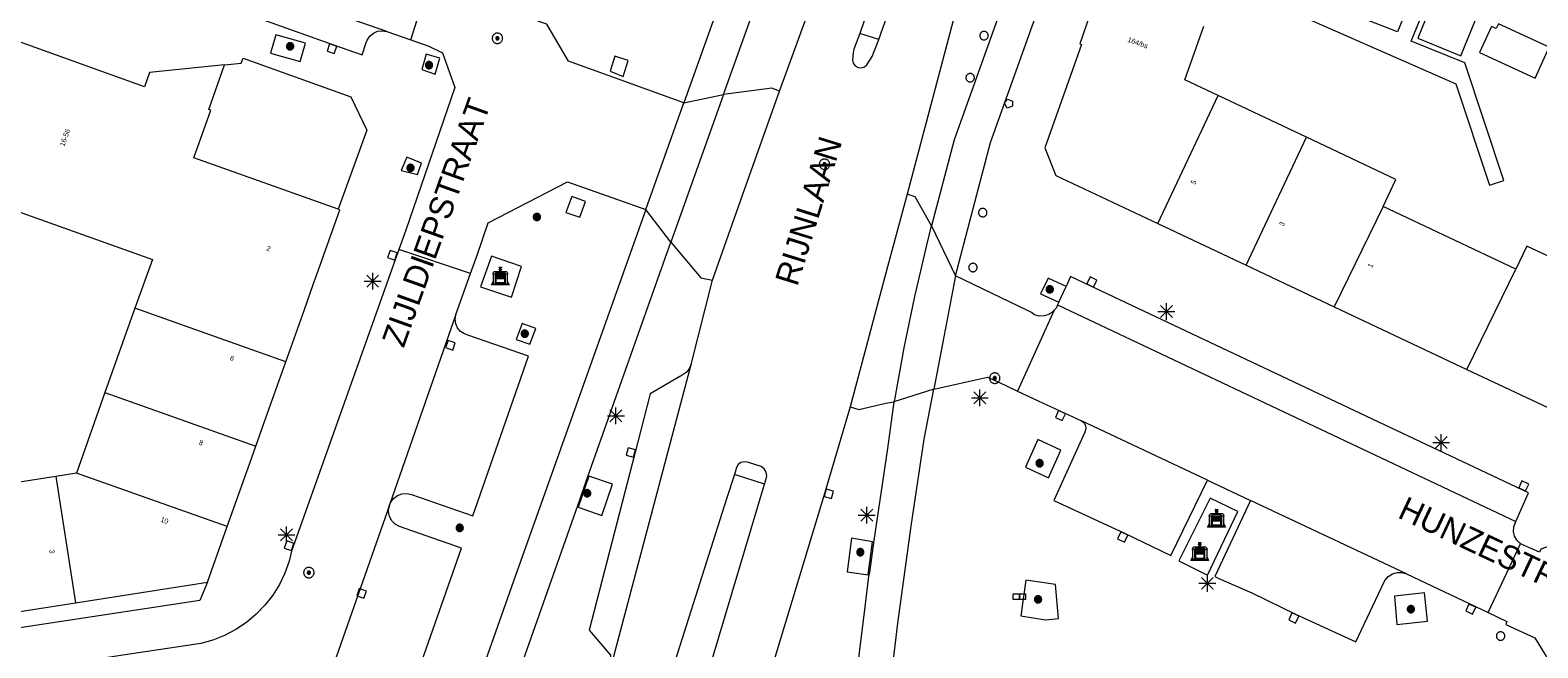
# Model space of a CAD drawing. Header units: metres. Extents: x 135779 to 137489, y 452643 to 455118.
# Tile 120 of 256: x 136175 to 136264, y 453581 to 453617. Entities that reach past the tile are written whole.
import ezdxf
from ezdxf.enums import TextEntityAlignment as Align

# ---------------------------------------------------------------- set-up
doc = ezdxf.new("R2010")
doc.units = ezdxf.units.M
for name, color, linetype, lineweight in [('KTop_BAK_Afval apart plaats', 96, 'Continuous', 13), ('KTop_KST_KAST', 40, 'Continuous', 13), ('KTop_NAR_Huisnummer (t)', 7, 'Continuous', 13), ('KTop_NAR_Huisnummer tijdelijk (t)', 7, 'Continuous', 13), ('KTop_OBW_Overig Plus', 1, 'Continuous', 13), ('KTop_ORL_Weg_Straatnaam (t)', 7, 'Continuous', 13), ('KTop_OWG_Verkeerseiland', 2, 'Continuous', 13), ('KTop_PAL_Afsluitpaal', 222, 'Continuous', 13), ('KTop_PAL_Lichtmast', 40, 'Continuous', 13), ('KTop_PND_Grondvlaksituatie van BAG-pand [tachy]', 1, 'Continuous', 13), ('KTop_PND_Pandscheiding', 40, 'Continuous', 13), ('KTop_PUT_Brandkraan of -put', 1, 'Continuous', 13), ('KTop_PUT_Inspectie- of rioolput', 15, 'Continuous', 13), ('KTop_PUT_Kolk', 15, 'Continuous', 13), ('KTop_VGO_Boom', 92, 'Continuous', 13), ('KTop_WGD_Fietspad', 40, 'Continuous', 13), ('KTop_WGD_Parkeervlak', 251, 'Continuous', 13), ('KTop_WGD_Rijbaan_Lokale weg', 251, 'Continuous', 13), ('KTop_WGD_Rijbaan_Lokale weg_verkeersdrempel', 40, 'Continuous', 13), ('KTop_WGD_Voetpad', 251, 'Continuous', 13), ('KTop_WGD_Voetpad_achterpad', 251, 'Continuous', 13)]:
    doc.layers.add(name, color=color, linetype=linetype, lineweight=lineweight)
doc.styles.add('Style-ROVU', font='ROVU.shx')
doc.styles.add('Style-ROVUCURSIEF', font='ROVUCURSIEF.shx')

# ---------------------------------------------------------------- blocks, each defined once
blk = doc.blocks.new('BAK_Afval_apart_plaats')
at = {"layer": 'KTop_BAK_Afval apart plaats'}
for p, q in [((-0.43, 0.141), (-0.425, 0.168)), ((-0.43, 0.118), (-0.43, 0.141)), ((-0.29, 0.118), (-0.43, 0.118)), ((-0.43, 0.118), (-0.43, -0.457)), ((-0.29, 0.118), (-0.43, 0.118)), ((-0.425, 0.168), (-0.416, 0.193)), ((-0.416, 0.193), (-0.403, 0.215)), ((-0.403, 0.215), (-0.384, 0.24)), ((-0.384, 0.24), (-0.364, 0.258)), ((-0.364, 0.258), (-0.342, 0.272)), ((-0.342, 0.272), (0, 0.272)), ((-0.282, 0.167), (-0.29, 0.146)), ((-0.282, 0.167), (-0.29, 0.146)), ((-0.29, 0.146), (-0.29, 0.118)), ((-0.29, 0.146), (-0.29, 0.118)), ((-0.29, -0.429), (-0.29, 0.118)), ((-0.29, 0.118), (-0.29, -0.429)), ((-0.273, 0.186), (-0.282, 0.167)), ((-0.273, 0.186), (-0.282, 0.167)), ((-0.248, 0.217), (-0.273, 0.186)), ((-0.248, 0.217), (-0.273, 0.186)), ((0.248, 0.217), (-0.248, 0.217)), ((0.248, 0.217), (-0.248, 0.217)), ((-0.242, 0.081), (-0.242, 0.153)), ((-0.242, 0.153), (0.242, 0.153)), ((0.242, 0.081), (-0.242, 0.081)), ((-0.242, 0.034), (-0.242, 0.081)), ((-0.242, 0.081), (0.242, 0.081)), ((-0.242, -0.059), (-0.242, 0.034)), ((-0.242, 0.034), (0.242, 0.034)), ((0.242, 0.034), (-0.242, 0.034)), ((-0.073, 0.513), (-0.072, 0.515)), ((-0.073, 0.513), (-0.073, 0.49)), ((-0.072, 0.511), (-0.073, 0.513)), ((-0.072, 0.511), (-0.073, 0.513)), ((-0.073, 0.49), (-0.072, 0.488)), ((-0.073, 0.399), (-0.073, 0.376)), ((-0.072, 0.397), (-0.073, 0.399)), ((-0.073, 0.376), (-0.072, 0.374)), ((-0.072, 0.515), (-0.071, 0.516)), ((-0.07, 0.51), (-0.072, 0.511)), ((-0.07, 0.51), (-0.072, 0.511)), ((-0.072, 0.488), (-0.07, 0.486)), ((-0.07, 0.396), (-0.072, 0.397)), ((-0.072, 0.374), (-0.07, 0.373)), ((-0.071, 0.516), (-0.07, 0.517)), ((-0.07, 0.517), (-0.067, 0.519)), ((-0.069, 0.509), (-0.07, 0.51)), ((-0.069, 0.509), (-0.07, 0.51)), ((-0.07, 0.486), (-0.069, 0.485)), ((-0.069, 0.395), (-0.07, 0.396)), ((-0.07, 0.373), (-0.069, 0.371)), ((-0.066, 0.507), (-0.069, 0.509)), ((-0.066, 0.507), (-0.069, 0.509)), ((-0.069, 0.485), (-0.066, 0.484)), ((-0.066, 0.394), (-0.069, 0.395)), ((-0.069, 0.371), (-0.066, 0.37)), ((-0.067, 0.519), (-0.065, 0.52)), ((-0.063, 0.506), (-0.066, 0.507)), ((-0.063, 0.506), (-0.066, 0.507)), ((-0.066, 0.484), (-0.063, 0.483)), ((-0.063, 0.392), (-0.066, 0.394)), ((-0.066, 0.37), (-0.063, 0.369)), ((-0.065, 0.52), (-0.061, 0.521)), ((-0.059, 0.505), (-0.063, 0.506)), ((-0.059, 0.505), (-0.063, 0.506)), ((-0.063, 0.483), (-0.059, 0.482)), ((-0.059, 0.391), (-0.063, 0.392)), ((-0.063, 0.369), (-0.059, 0.368)), ((-0.061, 0.521), (-0.055, 0.523)), ((-0.054, 0.504), (-0.059, 0.505)), ((-0.054, 0.504), (-0.059, 0.505)), ((-0.059, 0.482), (-0.054, 0.481)), ((-0.054, 0.39), (-0.059, 0.391)), ((-0.059, 0.368), (-0.054, 0.367)), ((-0.055, 0.523), (-0.049, 0.524)), ((-0.048, 0.503), (-0.054, 0.504)), ((-0.048, 0.503), (-0.054, 0.504)), ((-0.054, 0.481), (-0.048, 0.48)), ((-0.048, 0.389), (-0.054, 0.39)), ((-0.054, 0.367), (-0.048, 0.366)), ((-0.049, 0.524), (-0.043, 0.525)), ((-0.043, 0.502), (-0.048, 0.503)), ((-0.043, 0.502), (-0.048, 0.503)), ((-0.048, 0.48), (-0.043, 0.479)), ((-0.043, 0.388), (-0.048, 0.389)), ((-0.048, 0.366), (-0.043, 0.365)), ((-0.043, 0.525), (-0.035, 0.526)), ((-0.036, 0.501), (-0.043, 0.502)), ((-0.036, 0.501), (-0.043, 0.502)), ((-0.043, 0.479), (-0.036, 0.478)), ((-0.036, 0.388), (-0.043, 0.388)), ((-0.043, 0.365), (-0.036, 0.364)), ((-0.03, 0.501), (-0.036, 0.501)), ((-0.03, 0.501), (-0.036, 0.501)), ((-0.036, 0.478), (-0.03, 0.478)), ((-0.03, 0.387), (-0.036, 0.388)), ((-0.036, 0.364), (-0.03, 0.364)), ((-0.035, 0.526), (-0.029, 0.527)), ((-0.021, 0.5), (-0.03, 0.501)), ((-0.021, 0.5), (-0.03, 0.501)), ((-0.03, 0.478), (-0.028, 0.478)), ((-0.021, 0.387), (-0.03, 0.387)), ((-0.03, 0.364), (-0.028, 0.364)), ((-0.029, 0.527), (-0.023, 0.527)), ((-0.028, 0.478), (-0.021, 0.477)), ((-0.028, 0.468), (-0.028, 0.478)), ((-0.028, 0.478), (-0.021, 0.477)), ((-0.028, 0.4), (-0.028, 0.468)), ((-0.028, 0.468), (-0.021, 0.468)), ((-0.021, 0.468), (-0.028, 0.468)), ((-0.021, 0.4), (-0.028, 0.4)), ((-0.028, 0.364), (-0.021, 0.363)), ((-0.028, 0.355), (-0.028, 0.364)), ((-0.028, 0.364), (-0.021, 0.363)), ((-0.028, 0.272), (-0.028, 0.355)), ((-0.028, 0.355), (-0.021, 0.354)), ((-0.021, 0.354), (-0.028, 0.355)), ((0.028, 0.272), (-0.028, 0.272)), ((-0.023, 0.527), (-0.013, 0.528)), ((-0.014, 0.5), (-0.021, 0.5)), ((-0.014, 0.5), (-0.021, 0.5)), ((-0.021, 0.477), (-0.014, 0.477)), ((-0.021, 0.477), (-0.014, 0.477)), ((-0.021, 0.468), (-0.014, 0.468)), ((-0.014, 0.468), (-0.021, 0.468)), ((-0.014, 0.399), (-0.021, 0.4)), ((-0.014, 0.386), (-0.021, 0.387)), ((-0.021, 0.363), (-0.014, 0.363)), ((-0.021, 0.363), (-0.014, 0.363)), ((-0.021, 0.354), (-0.014, 0.354)), ((-0.014, 0.354), (-0.021, 0.354)), ((0, 0.5), (-0.014, 0.5)), ((0, 0.5), (-0.014, 0.5)), ((-0.014, 0.477), (0, 0.477)), ((-0.014, 0.477), (0, 0.477)), ((-0.014, 0.468), (0, 0.468)), ((0, 0.468), (-0.014, 0.468)), ((0, 0.399), (-0.014, 0.399)), ((0, 0.386), (-0.014, 0.386)), ((-0.014, 0.363), (0, 0.363)), ((-0.014, 0.363), (0, 0.363)), ((-0.014, 0.354), (0, 0.354)), ((0, 0.354), (-0.014, 0.354)), ((-0.013, 0.528), (-0.005, 0.528)), ((-0.005, 0.528), (0, 0.528)), ((0, 0.528), (0.005, 0.528)), ((0, 0.5), (0, 0.477)), ((0, 0.477), (0, 0.5)), ((0, 0.477), (0, 0.5)), ((0, 0.5), (0.014, 0.5)), ((0.014, 0.5), (0, 0.5)), ((0.014, 0.477), (0, 0.477)), ((0, 0.477), (0.014, 0.477)), ((0.014, 0.468), (0, 0.468)), ((0, 0.468), (0, 0.399)), ((0, 0.468), (0, 0.399)), ((0.014, 0.468), (0, 0.468)), ((0, 0.399), (0.014, 0.399)), ((0, 0.363), (0, 0.386)), ((0, 0.363), (0, 0.386)), ((0, 0.386), (0.014, 0.386)), ((0.014, 0.363), (0, 0.363)), ((0, 0.363), (0.014, 0.363)), ((0, 0.354), (0.014, 0.354)), ((0, 0.272), (0, 0.354)), ((0, 0.354), (0, 0.272)), ((0.014, 0.354), (0, 0.354)), ((0, 0.272), (0.342, 0.272)), ((0.028, 0.272), (0, 0.272)), ((0, 0.272), (0.028, 0.272)), ((0.005, 0.528), (0.013, 0.528)), ((0.013, 0.528), (0.023, 0.527)), ((0.014, 0.5), (0.021, 0.5)), ((0.021, 0.5), (0.014, 0.5)), ((0.021, 0.477), (0.014, 0.477)), ((0.014, 0.477), (0.021, 0.477)), ((0.021, 0.468), (0.014, 0.468)), ((0.021, 0.468), (0.014, 0.468)), ((0.014, 0.399), (0.021, 0.4)), ((0.014, 0.386), (0.021, 0.387)), ((0.021, 0.363), (0.014, 0.363)), ((0.014, 0.363), (0.021, 0.363)), ((0.014, 0.354), (0.021, 0.354)), ((0.021, 0.354), (0.014, 0.354)), ((0.021, 0.5), (0.03, 0.501)), ((0.03, 0.501), (0.021, 0.5)), ((0.028, 0.478), (0.021, 0.477)), ((0.021, 0.477), (0.028, 0.478)), ((0.021, 0.468), (0.028, 0.468)), ((0.028, 0.468), (0.021, 0.468)), ((0.028, 0.468), (0.021, 0.468)), ((0.021, 0.4), (0.028, 0.4)), ((0.021, 0.387), (0.03, 0.387)), ((0.028, 0.364), (0.021, 0.363)), ((0.021, 0.363), (0.028, 0.364)), ((0.021, 0.354), (0.028, 0.355)), ((0.028, 0.355), (0.021, 0.354)), ((0.023, 0.527), (0.029, 0.527)), ((0.03, 0.478), (0.028, 0.478)), ((0.028, 0.478), (0.028, 0.468)), ((0.028, 0.4), (0.028, 0.468)), ((0.03, 0.364), (0.028, 0.364)), ((0.028, 0.364), (0.028, 0.355)), ((0.028, 0.355), (0.028, 0.272)), ((0.029, 0.527), (0.035, 0.526)), ((0.03, 0.501), (0.036, 0.501)), ((0.036, 0.501), (0.03, 0.501)), ((0.036, 0.478), (0.03, 0.478)), ((0.03, 0.387), (0.036, 0.388)), ((0.036, 0.364), (0.03, 0.364)), ((0.035, 0.526), (0.043, 0.525)), ((0.036, 0.501), (0.043, 0.502)), ((0.043, 0.502), (0.036, 0.501)), ((0.043, 0.479), (0.036, 0.478)), ((0.036, 0.388), (0.043, 0.388)), ((0.043, 0.365), (0.036, 0.364)), ((0.043, 0.525), (0.049, 0.524)), ((0.043, 0.502), (0.048, 0.503)), ((0.048, 0.503), (0.043, 0.502)), ((0.048, 0.48), (0.043, 0.479)), ((0.043, 0.388), (0.048, 0.389)), ((0.048, 0.366), (0.043, 0.365)), ((0.048, 0.503), (0.054, 0.504)), ((0.054, 0.504), (0.048, 0.503)), ((0.054, 0.481), (0.048, 0.48)), ((0.048, 0.389), (0.054, 0.39)), ((0.054, 0.367), (0.048, 0.366)), ((0.049, 0.524), (0.055, 0.523)), ((0.054, 0.504), (0.059, 0.505)), ((0.059, 0.505), (0.054, 0.504)), ((0.059, 0.482), (0.054, 0.481)), ((0.054, 0.39), (0.059, 0.391)), ((0.059, 0.368), (0.054, 0.367)), ((0.055, 0.523), (0.061, 0.521)), ((0.059, 0.505), (0.063, 0.506)), ((0.063, 0.506), (0.059, 0.505)), ((0.063, 0.483), (0.059, 0.482)), ((0.059, 0.391), (0.063, 0.392)), ((0.063, 0.369), (0.059, 0.368)), ((0.061, 0.521), (0.065, 0.52)), ((0.063, 0.506), (0.066, 0.507)), ((0.066, 0.507), (0.063, 0.506)), ((0.066, 0.484), (0.063, 0.483)), ((0.063, 0.392), (0.066, 0.394)), ((0.066, 0.37), (0.063, 0.369)), ((0.065, 0.52), (0.067, 0.519)), ((0.066, 0.507), (0.069, 0.509)), ((0.069, 0.509), (0.066, 0.507)), ((0.069, 0.485), (0.066, 0.484)), ((0.066, 0.394), (0.069, 0.395)), ((0.069, 0.371), (0.066, 0.37)), ((0.067, 0.519), (0.07, 0.517)), ((0.069, 0.509), (0.07, 0.51)), ((0.07, 0.51), (0.069, 0.509)), ((0.07, 0.486), (0.069, 0.485)), ((0.069, 0.395), (0.07, 0.396)), ((0.07, 0.373), (0.069, 0.371)), ((0.07, 0.517), (0.071, 0.516)), ((0.07, 0.51), (0.072, 0.511)), ((0.072, 0.511), (0.07, 0.51)), ((0.072, 0.488), (0.07, 0.486)), ((0.07, 0.396), (0.072, 0.397)), ((0.072, 0.374), (0.07, 0.373)), ((0.071, 0.516), (0.072, 0.515)), ((0.072, 0.515), (0.073, 0.513)), ((0.072, 0.511), (0.073, 0.513)), ((0.073, 0.513), (0.072, 0.511)), ((0.073, 0.49), (0.072, 0.488)), ((0.072, 0.397), (0.073, 0.399)), ((0.073, 0.376), (0.072, 0.374)), ((0.073, 0.513), (0.073, 0.49)), ((0.073, 0.399), (0.073, 0.376)), ((0.242, 0.153), (0.242, 0.081)), ((0.242, 0.081), (0.242, 0.034)), ((0.242, 0.034), (0.242, -0.059)), ((0.273, 0.186), (0.248, 0.217)), ((0.273, 0.186), (0.248, 0.217)), ((0.282, 0.167), (0.273, 0.186)), ((0.282, 0.167), (0.273, 0.186)), ((0.29, 0.146), (0.282, 0.167)), ((0.29, 0.146), (0.282, 0.167)), ((0.29, 0.118), (0.29, 0.146)), ((0.29, 0.118), (0.29, 0.146)), ((0.43, 0.118), (0.29, 0.118)), ((0.29, 0.118), (0.29, -0.429)), ((0.43, 0.118), (0.29, 0.118)), ((0.29, -0.429), (0.29, 0.118)), ((0.342, 0.272), (0.364, 0.258)), ((0.364, 0.258), (0.384, 0.24)), ((0.384, 0.24), (0.403, 0.215)), ((0.403, 0.215), (0.416, 0.193)), ((0.416, 0.193), (0.425, 0.168)), ((0.425, 0.168), (0.43, 0.141)), ((0.43, 0.141), (0.43, 0.118)), ((0.43, -0.457), (0.43, 0.118)), ((-0.528, -0.528), (-0.43, -0.332)), ((0.528, -0.528), (-0.528, -0.528)), ((-0.43, -0.332), (-0.43, -0.457)), ((-0.43, -0.457), (0.43, -0.457)), ((-0.43, -0.457), (0.43, -0.457)), ((0.29, -0.429), (-0.29, -0.429)), ((-0.29, -0.429), (0.29, -0.429)), ((0.242, -0.059), (-0.242, -0.059)), ((-0.242, -0.059), (-0.242, -0.092)), ((0.242, -0.059), (-0.242, -0.059)), ((-0.242, -0.092), (0.242, -0.092)), ((-0.242, -0.11), (-0.242, -0.092)), ((-0.242, -0.092), (0.242, -0.092)), ((0.242, -0.11), (-0.242, -0.11)), ((0.242, -0.11), (-0.242, -0.11)), ((-0.242, -0.147), (0.242, -0.147)), ((-0.242, -0.41), (-0.242, -0.147)), ((0.242, -0.41), (-0.242, -0.41)), ((0.242, -0.11), (0.242, -0.059)), ((0.242, -0.092), (0.242, -0.11)), ((0.242, -0.092), (0.242, -0.11)), ((0.242, -0.147), (0.242, -0.41)), ((0.43, -0.457), (0.43, -0.332)), ((0.43, -0.332), (0.528, -0.528))]:
    blk.add_line(p, q, dxfattribs=at)
at = {"layer": 'KTop_BAK_Afval apart plaats', "flags": 128}
blk.add_lwpolyline([(0.029, 0.413), (0.035, 0.412), (0.043, 0.411), (0.049, 0.41), (0.055, 0.409), (0.061, 0.407), (0.065, 0.406), (0.067, 0.405), (0.07, 0.403), (0.071, 0.402), (0.072, 0.401), (0.073, 0.399), (0.072, 0.397), (0.07, 0.396), (0.069, 0.395), (0.066, 0.394), (0.063, 0.392), (0.059, 0.391), (0.054, 0.39), (0.048, 0.389), (0.043, 0.388), (0.036, 0.388), (0.03, 0.387), (0.021, 0.387), (0.014, 0.386), (0, 0.386), (-0.014, 0.386), (-0.021, 0.387), (-0.03, 0.387), (-0.036, 0.388), (-0.043, 0.388), (-0.048, 0.389), (-0.054, 0.39), (-0.059, 0.391), (-0.063, 0.392), (-0.066, 0.394), (-0.069, 0.395), (-0.07, 0.396), (-0.072, 0.397), (-0.073, 0.399), (-0.072, 0.401), (-0.071, 0.402), (-0.07, 0.403), (-0.067, 0.405), (-0.065, 0.406), (-0.061, 0.407), (-0.055, 0.409), (-0.049, 0.41), (-0.043, 0.411), (-0.035, 0.412), (-0.029, 0.413), (-0.028, 0.413), (-0.028, 0.4), (-0.021, 0.4), (-0.014, 0.399), (0, 0.399), (0.014, 0.399), (0.021, 0.4), (0.028, 0.4), (0.028, 0.413), (0.029, 0.413), (0.028, 0.413)], dxfattribs=at)
at = {"layer": 'KTop_BAK_Afval apart plaats'}
for p in [(0, 0), (-0.43, -0.457)]:
    blk.add_point(p, dxfattribs=at)
blk = doc.blocks.new('KST_KAST')
at = {"layer": 'KTop_KST_KAST', "flags": 128}
blk.add_lwpolyline([(-0.365, 0.169), (0.365, 0.169), (0.365, -0.169), (-0.365, -0.169), (-0.365, 0.169)], close=True, dxfattribs=at)
blk.add_lwpolyline([(0.045, 0.146), (-0.045, 0), (0.045, 0), (-0.045, -0.146)], dxfattribs=at)
blk = doc.blocks.new('PAL_Lichtmast')
at = {"layer": 'KTop_PAL_Lichtmast'}
for p, q in [((-0.354, -0.354), (0.354, 0.354)), ((0.354, -0.354), (-0.354, 0.354)), ((0, -0.5), (0, 0.5)), ((-0.5, 0), (0.5, 0))]:
    blk.add_line(p, q, dxfattribs=at)
blk = doc.blocks.new('PAL_Afsluitpaal')
at = {"layer": 'KTop_PAL_Afsluitpaal', "flags": 128}
blk.add_lwpolyline([(0.25, 0), (0.249, 0.026), (0.245, 0.052), (0.238, 0.077), (0.228, 0.102), (0.217, 0.125), (0.202, 0.147), (0.186, 0.167), (0.167, 0.186), (0.147, 0.202), (0.125, 0.217), (0.102, 0.228), (0.077, 0.238), (0.052, 0.245), (0.026, 0.249), (0, 0.25), (-0.026, 0.249), (-0.052, 0.245), (-0.077, 0.238), (-0.102, 0.228), (-0.125, 0.217), (-0.147, 0.202), (-0.167, 0.186), (-0.186, 0.167), (-0.202, 0.147), (-0.217, 0.125), (-0.228, 0.102), (-0.238, 0.077), (-0.245, 0.052), (-0.249, 0.026), (-0.25, 0), (-0.249, -0.026), (-0.245, -0.052), (-0.238, -0.077), (-0.228, -0.102), (-0.217, -0.125), (-0.202, -0.147), (-0.186, -0.167), (-0.167, -0.186), (-0.147, -0.202), (-0.125, -0.217), (-0.102, -0.228), (-0.077, -0.238), (-0.052, -0.245), (-0.026, -0.249), (0, -0.25), (0.026, -0.249), (0.052, -0.245), (0.077, -0.238), (0.102, -0.228), (0.125, -0.217), (0.147, -0.202), (0.167, -0.186), (0.186, -0.167), (0.202, -0.147), (0.217, -0.125), (0.228, -0.102), (0.238, -0.077), (0.245, -0.052), (0.249, -0.026), (0.25, 0)], dxfattribs=at)
blk = doc.blocks.new('PUT_Brandkraan_of_-put')
at = {"layer": 'KTop_PUT_Brandkraan of -put'}
for p, q in [((-0.25, 0.034), (0, 0.25)), ((-0.158, -0.25), (-0.25, 0.034)), ((0, 0.25), (0.25, 0.033)), ((0.25, 0.033), (0.158, -0.25)), ((0.158, -0.25), (-0.158, -0.25))]:
    blk.add_line(p, q, dxfattribs=at)
blk = doc.blocks.new('PUT_Inspectie-_of_rioolput')
at = {"layer": 'KTop_PUT_Inspectie- of rioolput', "flags": 128}
for points in [[(0.31, 0), (0.308, 0.032), (0.303, 0.064), (0.294, 0.095), (0.283, 0.126), (0.268, 0.155), (0.25, 0.182), (0.23, 0.207), (0.207, 0.23), (0.182, 0.25), (0.154, 0.268), (0.126, 0.283), (0.095, 0.294), (0.064, 0.303), (0.032, 0.308), (0, 0.309), (-0.032, 0.308), (-0.064, 0.303), (-0.096, 0.294), (-0.126, 0.283), (-0.155, 0.268), (-0.182, 0.25), (-0.207, 0.23), (-0.23, 0.207), (-0.25, 0.182), (-0.268, 0.154), (-0.283, 0.126), (-0.294, 0.095), (-0.303, 0.064), (-0.308, 0.032), (-0.309, 0), (-0.308, -0.032), (-0.303, -0.064), (-0.294, -0.096), (-0.283, -0.126), (-0.268, -0.155), (-0.25, -0.182), (-0.23, -0.207), (-0.207, -0.23), (-0.182, -0.25), (-0.155, -0.268), (-0.126, -0.283), (-0.096, -0.294), (-0.064, -0.303), (-0.032, -0.308), (0, -0.309), (0.032, -0.308), (0.064, -0.303), (0.095, -0.294), (0.126, -0.283), (0.155, -0.268), (0.182, -0.25), (0.207, -0.23), (0.23, -0.207), (0.25, -0.182), (0.268, -0.155), (0.283, -0.126), (0.294, -0.096), (0.303, -0.064), (0.308, -0.032), (0.31, 0)], [(0.095, 0), (0.094, 0.009), (0.092, 0.019), (0.09, 0.029), (0.086, 0.038), (0.082, 0.047), (0.076, 0.055), (0.07, 0.063), (0.063, 0.07), (0.055, 0.076), (0.047, 0.082), (0.038, 0.086), (0.029, 0.09), (0.019, 0.092), (0.009, 0.094), (0, 0.094), (-0.01, 0.094), (-0.02, 0.092), (-0.029, 0.09), (-0.039, 0.086), (-0.048, 0.082), (-0.056, 0.076), (-0.064, 0.07), (-0.071, 0.063), (-0.077, 0.055), (-0.082, 0.047), (-0.087, 0.038), (-0.09, 0.029), (-0.093, 0.019), (-0.094, 0.009), (-0.095, 0), (-0.094, -0.01), (-0.093, -0.02), (-0.09, -0.029), (-0.087, -0.039), (-0.082, -0.048), (-0.077, -0.056), (-0.071, -0.064), (-0.064, -0.071), (-0.056, -0.077), (-0.047, -0.082), (-0.039, -0.087), (-0.029, -0.09), (-0.02, -0.093), (-0.01, -0.094), (0, -0.095), (0.009, -0.094), (0.019, -0.093), (0.029, -0.09), (0.038, -0.087), (0.047, -0.082), (0.055, -0.077), (0.063, -0.071), (0.07, -0.064), (0.076, -0.056), (0.082, -0.047), (0.086, -0.039), (0.09, -0.029), (0.092, -0.02), (0.094, -0.01), (0.095, 0)], [(0.035, 0), (0.034, 0.003), (0.034, 0.007), (0.033, 0.01), (0.031, 0.014), (0.03, 0.017), (0.028, 0.02), (0.026, 0.023), (0.023, 0.026), (0.02, 0.028), (0.017, 0.03), (0.014, 0.031), (0.01, 0.033), (0.007, 0.034), (0.003, 0.034), (0, 0.034), (-0.004, 0.034), (-0.007, 0.034), (-0.011, 0.033), (-0.014, 0.031), (-0.018, 0.03), (-0.021, 0.028), (-0.023, 0.026), (-0.026, 0.023), (-0.028, 0.02), (-0.03, 0.017), (-0.032, 0.014), (-0.033, 0.01), (-0.034, 0.007), (-0.035, 0.003), (-0.035, 0), (-0.035, -0.004), (-0.034, -0.007), (-0.033, -0.011), (-0.032, -0.014), (-0.03, -0.018), (-0.028, -0.021), (-0.026, -0.023), (-0.023, -0.026), (-0.021, -0.028), (-0.017, -0.03), (-0.014, -0.032), (-0.011, -0.033), (-0.007, -0.034), (-0.004, -0.035), (0, -0.035), (0.003, -0.035), (0.007, -0.034), (0.01, -0.033), (0.014, -0.032), (0.017, -0.03), (0.02, -0.028), (0.023, -0.026), (0.026, -0.023), (0.028, -0.021), (0.03, -0.017), (0.031, -0.014), (0.033, -0.011), (0.034, -0.007), (0.034, -0.004), (0.035, 0)], [(0.01, 0.02), (0.007, 0.02), (0.005, 0.021), (0.003, 0.022), (0.001, 0.022), (-0.001, 0.022), (-0.004, 0.022), (-0.006, 0.021), (-0.008, 0.02), (-0.01, 0.019), (-0.012, 0.018), (-0.014, 0.017), (-0.016, 0.015), (-0.017, 0.013), (-0.019, 0.012), (-0.02, 0.009), (-0.021, 0.007), (-0.022, 0.005), (-0.022, 0.003), (-0.022, 0.001), (-0.022, -0.001), (-0.022, -0.004), (-0.022, -0.006), (-0.021, -0.008), (-0.02, -0.01), (-0.019, -0.012), (-0.017, -0.014), (-0.016, -0.016), (-0.014, -0.017), (-0.012, -0.019), (-0.01, -0.02), (-0.008, -0.021), (-0.006, -0.022), (-0.003, -0.022), (-0.001, -0.022), (0.001, -0.022), (0.003, -0.022), (0.005, -0.022), (0.008, -0.021), (0.01, -0.02), (0.012, -0.019), (0.014, -0.017), (0.015, -0.016), (0.017, -0.014), (0.018, -0.012), (0.02, -0.01), (0.02, -0.008), (0.021, -0.006), (0.022, -0.003), (0.022, -0.001), (0.022, 0.001), (0.022, 0.003), (0.021, 0.005), (0.02, 0.008), (0.019, 0.01), (0.018, 0.012), (0.017, 0.014), (0.015, 0.015), (0.013, 0.017), (0.012, 0.018), (0.01, 0.02)]]:
    blk.add_lwpolyline(points, dxfattribs=at)
blk = doc.blocks.new('PUT_Kolk')
at = {"layer": 'KTop_PUT_Kolk', "flags": 128}
blk.add_lwpolyline([(0.225, -0.225), (0.225, 0.225), (-0.225, 0.225), (-0.225, -0.225), (0.225, -0.225)], dxfattribs=at)
blk = doc.blocks.new('VGO_Boom')
at = {"layer": 'KTop_VGO_Boom', "flags": 128}
for points in [[(0.215, 0), (0.214, 0.022), (0.21, 0.045), (0.204, 0.066), (0.196, 0.087), (0.186, 0.108), (0.174, 0.126), (0.16, 0.144), (0.144, 0.16), (0.126, 0.174), (0.107, 0.186), (0.087, 0.196), (0.066, 0.204), (0.045, 0.21), (0.022, 0.214), (-0.001, 0.215), (-0.023, 0.214), (-0.045, 0.21), (-0.067, 0.204), (-0.088, 0.196), (-0.108, 0.186), (-0.127, 0.174), (-0.144, 0.16), (-0.16, 0.144), (-0.174, 0.126), (-0.187, 0.107), (-0.197, 0.087), (-0.205, 0.066), (-0.211, 0.045), (-0.214, 0.022), (-0.215, -0.001), (-0.214, -0.023), (-0.211, -0.045), (-0.205, -0.067), (-0.197, -0.088), (-0.187, -0.108), (-0.174, -0.127), (-0.16, -0.144), (-0.144, -0.16), (-0.127, -0.174), (-0.108, -0.187), (-0.088, -0.197), (-0.067, -0.205), (-0.045, -0.211), (-0.023, -0.214), (0, -0.215), (0.022, -0.214), (0.045, -0.211), (0.066, -0.205), (0.087, -0.197), (0.108, -0.187), (0.126, -0.174), (0.144, -0.16), (0.16, -0.144), (0.174, -0.127), (0.186, -0.108), (0.196, -0.088), (0.204, -0.067), (0.21, -0.045), (0.214, -0.023), (0.215, -0.001)], [(0.155, 0), (0.154, 0.016), (0.152, 0.032), (0.147, 0.048), (0.142, 0.063), (0.134, 0.078), (0.125, 0.091), (0.115, 0.104), (0.104, 0.115), (0.091, 0.125), (0.077, 0.134), (0.063, 0.142), (0.048, 0.147), (0.032, 0.152), (0.016, 0.154), (-0.001, 0.155), (-0.017, 0.154), (-0.033, 0.152), (-0.048, 0.147), (-0.064, 0.142), (-0.078, 0.134), (-0.092, 0.125), (-0.104, 0.115), (-0.116, 0.104), (-0.126, 0.091), (-0.135, 0.077), (-0.142, 0.063), (-0.148, 0.048), (-0.152, 0.032), (-0.155, 0.016), (-0.155, -0.001), (-0.155, -0.017), (-0.152, -0.033), (-0.148, -0.048), (-0.142, -0.064), (-0.135, -0.078), (-0.126, -0.092), (-0.116, -0.104), (-0.104, -0.116), (-0.092, -0.126), (-0.078, -0.135), (-0.064, -0.142), (-0.048, -0.148), (-0.033, -0.152), (-0.017, -0.155), (0, -0.155), (0.016, -0.155), (0.032, -0.152), (0.048, -0.148), (0.063, -0.142), (0.078, -0.135), (0.091, -0.126), (0.104, -0.116), (0.115, -0.104), (0.125, -0.092), (0.134, -0.078), (0.142, -0.064), (0.147, -0.048), (0.152, -0.033), (0.154, -0.017), (0.155, -0.001)], [(0.095, 0), (0.094, 0.01), (0.093, 0.02), (0.09, 0.029), (0.087, 0.039), (0.082, 0.048), (0.077, 0.056), (0.071, 0.064), (0.064, 0.071), (0.056, 0.077), (0.047, 0.082), (0.039, 0.087), (0.029, 0.09), (0.02, 0.093), (0.01, 0.094), (-0.001, 0.095), (-0.01, 0.094), (-0.02, 0.093), (-0.03, 0.09), (-0.039, 0.087), (-0.048, 0.082), (-0.056, 0.077), (-0.064, 0.071), (-0.071, 0.064), (-0.077, 0.056), (-0.083, 0.047), (-0.087, 0.039), (-0.091, 0.029), (-0.093, 0.02), (-0.095, 0.01), (-0.095, -0.001), (-0.095, -0.01), (-0.093, -0.02), (-0.091, -0.03), (-0.087, -0.039), (-0.083, -0.048), (-0.077, -0.056), (-0.071, -0.064), (-0.064, -0.071), (-0.056, -0.077), (-0.048, -0.083), (-0.039, -0.087), (-0.03, -0.091), (-0.02, -0.093), (-0.01, -0.095), (0, -0.095), (0.01, -0.095), (0.02, -0.093), (0.029, -0.091), (0.039, -0.087), (0.048, -0.083), (0.056, -0.077), (0.064, -0.071), (0.071, -0.064), (0.077, -0.056), (0.082, -0.048), (0.087, -0.039), (0.09, -0.03), (0.093, -0.02), (0.094, -0.01), (0.095, -0.001)], [(0.035, 0), (0.035, 0.004), (0.034, 0.007), (0.033, 0.011), (0.032, 0.014), (0.03, 0.018), (0.028, 0.021), (0.026, 0.023), (0.023, 0.026), (0.021, 0.028), (0.017, 0.03), (0.014, 0.032), (0.011, 0.033), (0.007, 0.034), (0.004, 0.035), (-0.001, 0.035), (-0.004, 0.035), (-0.008, 0.034), (-0.011, 0.033), (-0.015, 0.032), (-0.018, 0.03), (-0.021, 0.028), (-0.024, 0.026), (-0.027, 0.023), (-0.029, 0.021), (-0.031, 0.017), (-0.032, 0.014), (-0.034, 0.011), (-0.035, 0.007), (-0.035, 0.004), (-0.035, -0.001), (-0.035, -0.004), (-0.035, -0.008), (-0.034, -0.011), (-0.032, -0.015), (-0.031, -0.018), (-0.029, -0.021), (-0.027, -0.024), (-0.024, -0.027), (-0.021, -0.029), (-0.018, -0.031), (-0.015, -0.032), (-0.011, -0.034), (-0.008, -0.035), (-0.004, -0.035), (0, -0.035), (0.004, -0.035), (0.007, -0.035), (0.011, -0.034), (0.014, -0.032), (0.018, -0.031), (0.021, -0.029), (0.023, -0.027), (0.026, -0.024), (0.028, -0.021), (0.03, -0.018), (0.032, -0.015), (0.033, -0.011), (0.034, -0.008), (0.035, -0.004), (0.035, 0)]]:
    blk.add_lwpolyline(points, dxfattribs=at)

msp = doc.modelspace()

# ---------------------------------------------------------------- linework, layer by layer
at = {"layer": 'KTop_OBW_Overig Plus', "flags": 128}
msp.add_lwpolyline([(136260.833, 453616.01), (136264.127, 453614.494), (136264.968, 453616.321), (136261.953, 453617.708), (136261.823, 453617.425), (136261.543, 453617.553), (136260.833, 453616.01)], dxfattribs=at)
at = {"layer": 'KTop_OWG_Verkeerseiland', "flags": 128}
msp.add_lwpolyline([(136218.432, 453590.426), (136216.637, 453590.987)], dxfattribs=at)
at = {"layer": 'KTop_PND_Grondvlaksituatie van BAG-pand [tachy]', "flags": 128}
for points in [[(136257.173, 453616.853), (136259.716, 453615.815), (136270.257, 453641.654), (136270.205, 453641.679), (136270.88, 453643.181), (136279.096, 453663.321), (136277.513, 453663.967), (136276.553, 453664.359), (136257.173, 453616.853)], [(136238.377, 453619.822), (136238.273, 453619.858), (136237.127, 453616.521), (136237.23, 453616.485), (136235.06, 453610.351), (136235.712, 453608.719), (136241.757, 453605.868)], [(136245.336, 453613.459), (136243.362, 453614.39), (136244.486, 453617.569)], [(136186.395, 453615.278), (136181.947, 453614.822), (136181.648, 453613.984), (136173.671, 453616.831)], [(136193.14, 453606.714), (136184.566, 453609.773), (136185.574, 453612.598), (136185.461, 453612.638), (136186.395, 453615.278)], [(136250.569, 453610.991), (136245.336, 453613.459)], [(136255.117, 453606.887), (136255.873, 453608.49), (136250.569, 453610.991)], [(136170.483, 453607.893), (136182.112, 453603.743), (136181.082, 453600.846)], [(136190.026, 453597.666), (136191.112, 453600.719), (136191.68, 453602.319), (136191.97, 453603.134), (136193.231, 453606.681), (136193.14, 453606.714)], [(136262.995, 453603.172), (136255.117, 453606.887)], [(136241.757, 453605.868), (136246.99, 453603.401)], [(136265.122, 453603.829), (136263.647, 453604.523), (136262.995, 453603.172)], [(136246.99, 453603.401), (136252.21, 453600.939)], [(136181.082, 453600.846), (136179.304, 453595.845)], [(136252.21, 453600.939), (136260.088, 453597.225)], [(136260.088, 453597.225), (136267.749, 453593.612), (136271.204, 453600.974), (136271.105, 453601.021)], [(136188.248, 453592.665), (136188.75, 453594.077), (136190.026, 453597.666)], [(136179.304, 453595.845), (136177.607, 453591.073)], [(136186.554, 453587.902), (136187.891, 453591.66), (136188.248, 453592.665)], [(136176.389, 453590.883), (136170.526, 453589.97)], [(136177.607, 453591.073), (136176.389, 453590.883)], [(136185.381, 453584.601), (136186.554, 453587.902)], [(136177.547, 453583.378), (136185.381, 453584.601)], [(136171.697, 453582.466), (136177.547, 453583.378)]]:
    msp.add_lwpolyline(points, dxfattribs=at)
at = {"layer": 'KTop_PND_Pandscheiding', "flags": 128}
for points in [[(136241.757, 453605.868), (136245.336, 453613.459)], [(136246.99, 453603.401), (136250.569, 453610.991)], [(136255.117, 453606.887), (136252.21, 453600.939)], [(136260.088, 453597.225), (136262.995, 453603.172)], [(136190.026, 453597.666), (136181.082, 453600.846)], [(136179.304, 453595.845), (136188.248, 453592.665)], [(136176.389, 453590.883), (136177.547, 453583.378)], [(136186.554, 453587.902), (136177.607, 453591.073)]]:
    msp.add_lwpolyline(points, dxfattribs=at)
at = {"layer": 'KTop_WGD_Fietspad', "flags": 128}
for points in [[(136244.559, 453723.942), (136244.7, 453718.08), (136244.674, 453715.602), (136244.569, 453712.567), (136244.384, 453709.535), (136244.12, 453706.51), (136244, 453705.81), (136243.946, 453705.335), (136243.616, 453702.861), (136243.207, 453700.398), (136242.884, 453698.774), (136242.72, 453697.95), (136242.67, 453697.75), (136242.429, 453696.696), (136241.7, 453693.75), (136240.893, 453690.823), (136240.01, 453687.92), (136239.05, 453685.04), (136234.92, 453673.26), (136231.44, 453663.36), (136230.68, 453661.22), (136217.03, 453622.56), (136213.638, 453613.033)], [(136229.742, 453602.769), (136231.822, 453610.682), (136242.279, 453639.887), (136243.407, 453643.255), (136245.45, 453648.587), (136246.564, 453651.541), (136249.54, 453659.42), (136252.07, 453666.52), (136253.309, 453670.376), (136253.51, 453671), (136256.02, 453678.88), (136257.033, 453681.714), (136257.896, 453684.478), (136258.468, 453686.606), (136259.556, 453690.831), (136259.92, 453692.388), (136260.303, 453694.199), (136260.997, 453697.766), (136261.311, 453699.522), (136261.78, 453703.22), (136262.16, 453706.64), (136262.24, 453707.19), (136262.41, 453709.22), (136263.09, 453717.02)], [(136216, 453613.511), (136220.863, 453627.113)], [(136234.134, 453623.318), (136229.67, 453610.837), (136228.331, 453605.727)], [(136213.638, 453613.033), (136216, 453613.511)], [(136211.386, 453606.708), (136203.54, 453584.67), (136200.7, 453576.67)], [(136212.863, 453604.768), (136211.386, 453606.708)], [(136228.331, 453605.727), (136229.742, 453602.769)], [(136198.848, 453561.709), (136199.72, 453565.91), (136200.385, 453568.582), (136201.127, 453571.234), (136201.945, 453573.863), (136202.2, 453574.63), (136202.91, 453576.55), (136207.46, 453589.49), (136207.82, 453590.53), (136212.863, 453604.768)], [(136234.046, 453437.599), (136233.63, 453441.45), (136227.83, 453491.17), (136225.49, 453512.3), (136225.068, 453516.235), (136224.96, 453517.473), (136224.725, 453520.177), (136224.463, 453524.126), (136224.28, 453528.079), (136224.23, 453529.62), (136224.21, 453530.02), (136223.83, 453547.63), (136223.846, 453551.725), (136223.943, 453555.819), (136224.05, 453558.52), (136224.12, 453560.64), (136224.293, 453563.83), (136224.546, 453567.015), (136224.62, 453567.79), (136226.34, 453582.17), (136227.121, 453587.923), (136227.89, 453593.08), (136228.458, 453596.05)], [(136228.458, 453596.05), (136226.1, 453595.3)], [(136226.1, 453595.3), (136225.718, 453592.538), (136224.9, 453587.07), (136224.65, 453585.18), (136224.6, 453584.97), (136224.369, 453583.145), (136222.76, 453570.08)]]:
    msp.add_lwpolyline(points, dxfattribs=at)
at = {"layer": 'KTop_WGD_Parkeervlak', "flags": 128}
msp.add_lwpolyline([(136235.883, 453601.202), (136236.306, 453602.135)], dxfattribs=at)
at = {"layer": 'KTop_WGD_Rijbaan_Lokale weg', "flags": 128}
for points in [[(136219.32, 453613.72), (136221.35, 453619.31), (136222, 453621.18), (136222.73, 453623.25), (136224.12, 453627.29), (136224.201, 453627.555), (136224.204, 453627.832), (136224.128, 453628.098), (136223.979, 453628.331), (136223.77, 453628.513)], [(136232.5, 453628.63), (136230.21, 453620.16), (136226.88, 453607.61)], [(136196.025, 453617.256), (136176.831, 453623.912)], [(136225.293, 453620.682), (136224.076, 453617.141)], [(136225.207, 453616.778), (136226.422, 453620.284)], [(136197.45, 453616.761), (136198.495, 453620.11)], [(136196.025, 453617.256), (136197.45, 453616.761)], [(136224.076, 453617.141), (136223.726, 453616.213), (136223.713, 453616.174), (136223.679, 453616.003), (136223.648, 453615.555), (136223.69, 453615.37), (136223.805, 453615.214), (136223.973, 453615.118), (136224.165, 453615.097), (136224.349, 453615.155), (136224.497, 453615.284), (136224.802, 453615.768), (136225.207, 453616.778)], [(136215.33, 453602.51), (136217.125, 453607.554), (136219.32, 453613.72)], [(136226.88, 453607.61), (136225.589, 453602.792), (136223.5, 453595)], [(136196.734, 453604.33), (136190.37, 453586.44), (136190.223, 453585.855), (136189.971, 453585.148), (136189.645, 453584.471), (136189.25, 453583.834), (136188.788, 453583.242), (136188.267, 453582.702), (136187.69, 453582.221), (136187.066, 453581.804), (136186.402, 453581.455), (136185.703, 453581.18), (136184.98, 453580.98), (136180.1, 453580.25), (136158.889, 453576.977)], [(136200.986, 453602.899), (136196.734, 453604.33)], [(136200.116, 453600.469), (136200.986, 453602.899)], [(136214.076, 453597.506), (136215.33, 453602.51)], [(136200.116, 453600.469), (136196.183, 453589.203)], [(136235.611, 453600.734), (136233.429, 453595.937)], [(136235.81, 453601.041), (136235.76, 453600.93), (136235.716, 453600.855), (136235.611, 453600.734)], [(136235.81, 453601.041), (136262.985, 453588.212)], [(136209.28, 453579.48), (136214.076, 453597.506)], [(136233.429, 453595.937), (136234.65, 453595.35), (136237.221, 453594.175)], [(136223.5, 453595), (136222, 453589.92), (136218.99, 453580), (136218.49, 453578.09), (136218.26, 453577.09)], [(136244.694, 453590.658), (136237.221, 453594.175)], [(136218.432, 453590.426), (136218.55, 453590.82), (136218.558, 453590.922), (136218.518, 453591.138), (136218.404, 453591.325), (136218.23, 453591.46), (136217.418, 453591.724), (136217.4, 453591.73), (136217.218, 453591.751), (136217.025, 453591.698), (136216.867, 453591.575), (136216.77, 453591.4), (136216.637, 453590.987)], [(136216.637, 453590.987), (136216.17, 453589.54), (136212.07, 453576.66), (136211.1, 453573.49), (136211.03, 453573.22), (136209.597, 453567.893)], [(136244.694, 453590.658), (136247.246, 453589.457)], [(136212.71, 453548.79), (136212.77, 453551.35), (136212.782, 453551.965), (136212.918, 453556.53), (136213.134, 453561.092), (136213.43, 453565.65), (136213.59, 453567.28), (136213.713, 453568.979), (136213.92, 453570.77), (136214.77, 453577.1), (136214.868, 453578.043), (136215.05, 453579.045), (136215.31, 453580.03), (136218.432, 453590.426)], [(136196.172, 453589.172), (136192.627, 453579.044)], [(136196.172, 453589.172), (136196.183, 453589.203)], [(136256.5, 453585.103), (136247.246, 453589.457)], [(136263.271, 453586.892), (136263.244, 453586.906), (136263.045, 453587.096), (136262.908, 453587.336), (136262.845, 453587.605), (136262.861, 453587.88), (136262.94, 453588.11), (136262.985, 453588.212)], [(136261.356, 453582.803), (136263.246, 453586.838), (136263.271, 453586.892)], [(136256.5, 453585.103), (136261.356, 453582.803)]]:
    msp.add_lwpolyline(points, dxfattribs=at)
at = {"layer": 'KTop_WGD_Rijbaan_Lokale weg_verkeersdrempel', "flags": 128}
for points in [[(136213.638, 453613.033), (136206.8, 453615.49), (136205.51, 453617.69), (136199.68, 453619.71), (136198.495, 453620.11)], [(136197.45, 453616.761), (136198.52, 453616.39), (136199.33, 453615.99), (136200.06, 453613.94), (136197.14, 453605.47), (136196.734, 453604.33)], [(136219.32, 453613.72), (136218.86, 453613.89), (136216, 453613.511)], [(136211.386, 453606.708), (136213.638, 453613.033)], [(136216, 453613.511), (136212.863, 453604.768)], [(136200.986, 453602.899), (136201.38, 453604), (136202.04, 453605.92), (136206.74, 453608.35), (136211.386, 453606.708)], [(136228.331, 453605.727), (136227.36, 453607.46), (136226.88, 453607.61)], [(136226.1, 453595.3), (136226.16, 453595.42), (136226.71, 453598.492), (136227.339, 453601.55), (136228.045, 453604.59), (136228.331, 453605.727)], [(136212.863, 453604.768), (136214.64, 453602.66), (136215.33, 453602.51)], [(136229.742, 453602.769), (136228.458, 453596.05)], [(136235.611, 453600.734), (136235.527, 453600.636), (136235.285, 453600.476), (136235.01, 453600.389), (136234.721, 453600.38), (136234.44, 453600.45), (136234.26, 453600.59), (136234.02, 453600.706), (136229.742, 453602.769)], [(136228.458, 453596.05), (136231.651, 453596.77), (136232.32, 453596.47), (136233.429, 453595.937)], [(136223.5, 453595), (136224.02, 453594.85), (136225.61, 453595.22), (136226.1, 453595.3)], [(136271.771, 453592.545), (136271.42, 453591.85), (136271.22, 453591.95), (136269.51, 453588.39), (136264.47, 453586.56), (136264.4, 453586.39), (136263.49, 453586.78), (136263.279, 453586.888), (136263.271, 453586.892)], [(136261.356, 453582.803), (136262.46, 453582.28), (136262.4, 453582.09), (136264.12, 453581.3), (136266.17, 453577.94), (136266.38, 453576.01), (136266.57, 453576.04), (136266.655, 453575.337)]]:
    msp.add_lwpolyline(points, dxfattribs=at)
at = {"layer": 'KTop_WGD_Voetpad', "flags": 128}
for points in [[(136176.831, 453623.912), (136176.968, 453623.844), (136177.178, 453623.67), (136177.329, 453623.444), (136177.408, 453623.183), (136177.408, 453622.911), (136177.33, 453622.65), (136177.12, 453622.09), (136192.85, 453616.47), (136194.56, 453615.88), (136194.8, 453616.6), (136194.855, 453616.746), (136195.008, 453616.978), (136195.221, 453617.156), (136195.476, 453617.267), (136195.751, 453617.301), (136196.025, 453617.256)], [(136191.194, 453616.564), (136189.432, 453617.058), (136189.125, 453615.963), (136190.887, 453615.469), (136191.194, 453616.564)], [(136225.207, 453616.778), (136224.076, 453617.141)], [(136186.395, 453615.278), (136187.39, 453615.38), (136187.492, 453615.666), (136193.891, 453613.391), (136194.831, 453611.411), (136193.14, 453606.714)], [(136198.09, 453615.01), (136198.88, 453614.73), (136199.17, 453615.68), (136198.36, 453615.91), (136198.09, 453615.01)], [(136209.26, 453614.9), (136210.033, 453614.584), (136210.331, 453615.53), (136209.54, 453615.79), (136209.26, 453614.9)], [(136197.2, 453609.81), (136196.88, 453609.01), (136197.84, 453608.77), (136198.08, 453609.45), (136197.2, 453609.81)], [(136207.46, 453606.25), (136207.81, 453607.17), (136207, 453607.47), (136206.64, 453606.53), (136207.46, 453606.25)], [(136202.224, 453603.939), (136201.568, 453602.124), (136203.407, 453601.496), (136204.013, 453603.325), (136202.224, 453603.939)], [(136236.306, 453602.135), (136235.24, 453602.63), (136234.79, 453601.71), (136235.883, 453601.202)], [(136262.985, 453588.212), (136263.74, 453589.91), (136237.73, 453602.18), (136236.58, 453602.74), (136236.306, 453602.135)], [(136196.183, 453589.203), (136196.252, 453589.351), (136196.425, 453589.575), (136196.654, 453589.743), (136196.92, 453589.84), (136197.203, 453589.86), (136197.48, 453589.8), (136201.13, 453588.54), (136204.43, 453598), (136200.82, 453599.26), (136200.624, 453599.324), (136200.393, 453599.471), (136200.215, 453599.678), (136200.105, 453599.928), (136200.071, 453600.199), (136200.116, 453600.469)], [(136235.883, 453601.202), (136235.81, 453601.041)], [(136204.05, 453599.943), (136203.69, 453599.003), (136204.51, 453598.723), (136204.86, 453599.643), (136204.05, 453599.943)], [(136214.076, 453597.506), (136213.955, 453597.252), (136213.768, 453597.04), (136213.53, 453596.89), (136211.64, 453595.77), (136210.73, 453592.23), (136208.032, 453581.755), (136209.28, 453580.28), (136209.28, 453579.48)], [(136237.221, 453594.175), (136237.357, 453594.068), (136237.458, 453593.898), (136237.483, 453593.701), (136237.43, 453593.51), (136235.575, 453589.45), (136239.77, 453587.51), (136242.525, 453586.192), (136244.694, 453590.658)], [(136233.895, 453591.427), (136235.259, 453590.804), (136236.007, 453592.441), (136234.643, 453593.064), (136233.895, 453591.427)], [(136207.373, 453589.047), (136208.783, 453588.57), (136209.406, 453590.415), (136207.996, 453590.891), (136207.373, 453589.047)], [(136192.627, 453579.044), (136193.02, 453579.35), (136193.326, 453579.403), (136193.636, 453579.376), (136193.82, 453579.32), (136197.45, 453578.06), (136200.45, 453586.63), (136196.77, 453587.91), (136196.522, 453588.048), (136196.322, 453588.249), (136196.186, 453588.497), (136196.124, 453588.774), (136196.141, 453589.057), (136196.172, 453589.172)], [(136242.995, 453585.868), (136244.7, 453585.031), (136246.495, 453588.793), (136244.848, 453589.594), (136242.995, 453585.868)], [(136247.246, 453589.457), (136245.13, 453584.945), (136245.37, 453584.83), (136247.32, 453583.98), (136249.92, 453582.71), (136253.49, 453581.07), (136255.18, 453584.63), (136255.237, 453584.728), (136255.425, 453584.942), (136255.666, 453585.095), (136255.94, 453585.177), (136256.225, 453585.179), (136256.5, 453585.103)], [(136224.575, 453585.05), (136224.828, 453586.995), (136223.584, 453587.215), (136223.331, 453585.218), (136224.575, 453585.05)], [(136185.381, 453584.601), (136184.931, 453583.53), (136173.601, 453581.811), (136159.021, 453579.541), (136155.031, 453578.941), (136154.873, 453579.84)], [(136233.93, 453584.72), (136233.62, 453582.61), (136235.09, 453582.37), (136235.87, 453582.46), (136235.69, 453584.47), (136233.93, 453584.72)], [(136255.8, 453583.77), (136255.92, 453582.1), (136257.74, 453582.29), (136257.57, 453583.97), (136255.8, 453583.77)]]:
    msp.add_lwpolyline(points, dxfattribs=at)
at = {"layer": 'KTop_WGD_Voetpad_achterpad', "flags": 128}
msp.add_lwpolyline([(136276.974, 453689.988), (136281.533, 453687.163), (136284.171, 453686.083), (136255.968, 453617.228), (136253.924, 453618.031), (136248.931, 453619.752), (136248.538, 453618.938), (136259.424, 453614.162), (136261.425, 453608.138), (136262.279, 453608.421), (136259.964, 453615.389), (136256.784, 453616.688), (136286.525, 453689.303), (136291.731, 453687.17), (136297.66, 453684.325), (136297.976, 453684.993), (136285.987, 453690.972), (136284.482, 453687.085), (136279.928, 453689.399), (136280.07, 453689.664)], dxfattribs=at)

# ---------------------------------------------------------------- block references
at = {"layer": 'KTop_BAK_Afval apart plaats'}
for p in [(136202.749, 453602.76), (136245.236, 453588.398), (136244.24, 453586.428)]:
    msp.add_blockref('BAK_Afval_apart_plaats', p, dxfattribs=at)
at = {"layer": 'KTop_KST_KAST'}
msp.add_blockref('KST_KAST', (136233.546, 453583.757), dxfattribs=at)
at = {"layer": 'KTop_PAL_Afsluitpaal'}
for p in [(136231.444, 453617.009), (136230.621, 453614.516), (136231.368, 453606.517), (136230.788, 453603.263), (136262.082, 453581.413)]:
    msp.add_blockref('PAL_Afsluitpaal', p, dxfattribs=at)
at = {"layer": 'KTop_PAL_Lichtmast'}
for p in [(136195.181, 453602.45), (136242.261, 453600.65), (136231.191, 453595.54), (136209.611, 453594.47), (136258.561, 453592.89), (136224.486, 453588.582), (136190.072, 453587.412), (136244.691, 453584.54)]:
    msp.add_blockref('PAL_Lichtmast', p, dxfattribs=at)
at = {"layer": 'KTop_PUT_Brandkraan of -put', "rotation": 160.2998329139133}
msp.add_blockref('PUT_Brandkraan_of_-put', (136232.901, 453612.95), dxfattribs=at)
at = {"layer": 'KTop_PUT_Inspectie- of rioolput'}
for p, rotation in [((136202.58, 453616.852), 70.88963247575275), ((136221.981, 453609.381), 344.0877073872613), ((136232.081, 453596.702), 245.8470812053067), ((136191.396, 453585.176), 160.3821205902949)]:
    msp.add_blockref('PUT_Inspectie-_of_rioolput', p, dxfattribs=dict(at, rotation=rotation))
at = {"layer": 'KTop_PUT_Kolk'}
for p, rotation in [((136192.767, 453616.234), 70.623485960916), ((136196.355, 453603.993), 340.4180290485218), ((136237.839, 453602.405), 244.7447967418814), ((136199.795, 453598.657), 160.75572676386), ((136235.974, 453594.484), 65.43862224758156), ((136210.488, 453592.293), 345.5835644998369), ((136263.457, 453590.317), 244.7447967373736), ((136222.24, 453589.848), 163.3007557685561), ((136190.225, 453586.766), 340.4180290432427), ((136239.664, 453587.284), 64.43341214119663), ((136194.527, 453583.946), 160.7089458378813), ((136249.815, 453582.483), 65.17685962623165), ((136260.313, 453583.014), 64.65585287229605)]:
    msp.add_blockref('PUT_Kolk', p, dxfattribs=dict(at, rotation=rotation))
at = {"layer": 'KTop_VGO_Boom'}
for p in [(136190.285, 453616.379), (136198.524, 453615.259), (136197.424, 453609.169), (136204.924, 453606.259), (136235.344, 453601.969), (136204.204, 453599.339), (136234.741, 453591.66), (136207.904, 453589.879), (136200.344, 453587.829), (136224.108, 453586.388), (136234.651, 453583.588), (136256.763, 453583.008)]:
    msp.add_blockref('VGO_Boom', p, dxfattribs=at)

# ---------------------------------------------------------------- texts
at = {"layer": 'KTop_NAR_Huisnummer (t)', "style": 'Style-ROVU'}
for s, rotation, p in [('16-56', 70.4, (136177.107, 453611.468)), ('2', 340.4, (136189.113, 453604.354)), ('6', 340.4, (136186.95, 453597.843)), ('8', 340.4, (136185.11, 453592.835)), ('10', 340.4, (136183.052, 453588.192)), ('3', 278.9, (136176.177, 453586.318))]:
    msp.add_text(s, height=0.3, rotation=rotation, dxfattribs=at).set_placement(p, align=Align.MIDDLE_RIGHT)
at = {"layer": 'KTop_NAR_Huisnummer tijdelijk (t)', "style": 'Style-ROVUCURSIEF'}
for s, rotation, p in [('164/bs', 340.5, (136239.977, 453616.792)), ('5', 64.7, (136243.826, 453608.219)), ('3', 64.7, (136249.068, 453605.747)), ('1', 64.7, (136254.31, 453603.276))]:
    msp.add_text(s, height=0.3, rotation=rotation, dxfattribs=at).set_placement(p, align=Align.MIDDLE_LEFT)
at = {"layer": 'KTop_ORL_Weg_Straatnaam (t)', "style": 'Style-ROVU'}
for s, rotation, p in [('ZIJLDIEPSTRAAT', 70.35003, (136197.019, 453598.455)), ('RIJNLAAN', 72.7793, (136220.364, 453602.093)), ('HUNZESTRAAT', 334.76836, (136255.913, 453588.464))]:
    msp.add_text(s, height=1.4, rotation=rotation, dxfattribs=at).set_placement(p)

doc.saveas('drawing.dxf')
